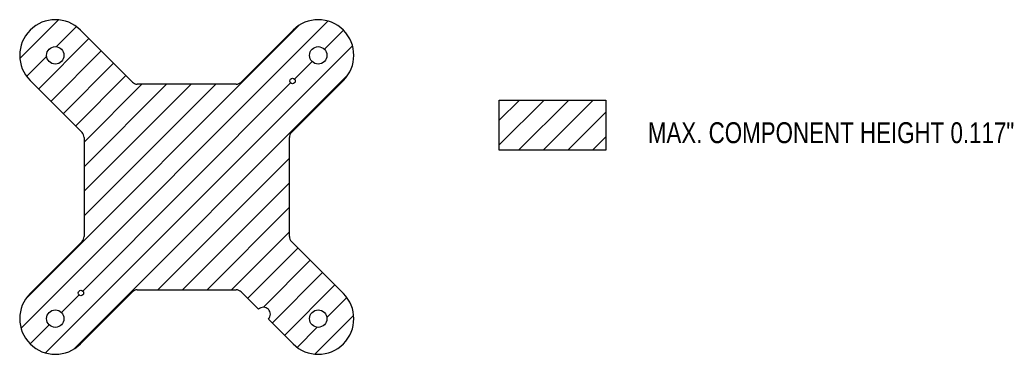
# Model space of a CAD drawing. Extents: x -1.2 to 5.88, y -1.2 to 1.2.
import ezdxf

# ---------------------------------------------------------------- set-up
doc = ezdxf.new("R2010")
doc.units = 0
doc.header["$LTSCALE"] = 1.87
doc.layers.get('0').update_dxf_attribs({"linetype": 'CONTINUOUS'})
doc.layers.add('3_ALL_AXES', color=7, linetype='CONTINUOUS')
doc.layers.add('DTM_AXES', color=7, linetype='CONTINUOUS')
doc.styles.get("Standard").update_dxf_attribs({"font": 'txt', "width": 0.8})

# ---------------------------------------------------------------- blocks, each defined once
blk = doc.blocks.new('*X1')
at = {"color": 0}
for p, q in [((-1.1997, 0.9216), (-0.9216, 1.1997)), ((-1.1912, -1.0144), (1.0144, 1.1912)), ((-1.1603, -0.8068), (0.8068, 1.1603)), ((-0.9376, 1.007), (-0.7934, 1.1511)), ((-1.0648, 0.7029), (-0.7029, 1.0648)), ((0.9891, 0.9891), (1.1258, 1.1258)), ((-1.0144, -1.1912), (1.1912, 1.0144)), ((-1.1511, 0.7934), (-1.007, 0.9376)), ((-0.9764, 0.6145), (-0.6145, 0.9764)), ((-0.8881, 0.5262), (-0.5262, 0.8881)), ((0.7743, 0.7743), (0.9007, 0.9007)), ((-0.8068, -1.1603), (1.1603, 0.8068)), ((-0.7997, 0.4378), (-0.4378, 0.7997)), ((-0.7468, -0.7468), (0.7468, 0.7468)), ((-0.7382, -0.2079), (0.2079, 0.7382)), ((-0.7382, -0.0311), (0.0311, 0.7382)), ((-0.7382, 0.1457), (-0.1457, 0.7382)), ((-0.7382, 0.3225), (-0.3225, 0.7382)), ((2.2467, 0.3021), (2.5688, 0.6243)), ((2.2467, 0.4789), (2.392, 0.6243)), ((2.3857, 0.2644), (2.7456, 0.6243)), ((2.5625, 0.2644), (2.9223, 0.6243)), ((2.7393, 0.2644), (3.0129, 0.538)), ((2.9161, 0.2644), (3.0129, 0.3612)), ((-0.2079, -0.7382), (0.7382, 0.2079)), ((-0.0311, -0.7382), (0.7382, 0.0311)), ((0.1457, -0.7382), (0.7382, -0.1457)), ((0.3225, -0.7382), (0.7382, -0.3225)), ((0.4378, -0.7997), (0.7997, -0.4378)), ((0.5511, -0.8631), (0.8881, -0.5262)), ((0.6145, -0.9764), (0.9764, -0.6145)), ((0.7029, -1.0648), (1.0648, -0.7029)), ((-0.9007, -0.9007), (-0.7743, -0.7743)), ((1.007, -0.9376), (1.1511, -0.7934)), ((-1.1258, -1.1258), (-0.9891, -0.9891)), ((0.9216, -1.1997), (1.1997, -0.9216)), ((0.7934, -1.1511), (0.9376, -1.007))]:
    blk.add_line(p, q, dxfattribs=at)
blk = doc.blocks.new('*U2')
at = {"width": 0.8}
blk.add_text('MAX. COMPONENT HEIGHT 0.117"', height=0.15, dxfattribs=at).set_placement((3.3143, 0.3147))

msp = doc.modelspace()

# ---------------------------------------------------------------- linework, layer by layer
at = {"color": 8, "linetype": 'CONTINUOUS'}
for p, q in [((-0.3909, 0.7528), (-0.7639, 1.1258)), ((0.7639, 1.1258), (0.3909, 0.7528)), ((-1.1258, 0.7639), (-0.7528, 0.3909)), ((0.3556, 0.7382), (-0.3556, 0.7382)), ((0.7528, 0.3909), (1.1258, 0.7639)), ((-0.7382, 0.3556), (-0.7382, -0.3556)), ((0.7382, -0.3556), (0.7382, 0.3556)), ((-0.7528, -0.3909), (-1.1258, -0.7639)), ((1.1258, -0.7639), (0.7528, -0.3909)), ((-0.7639, -1.1258), (-0.3909, -0.7528)), ((-0.3556, -0.7382), (0.3556, -0.7382))]:
    msp.add_line(p, q, dxfattribs=at)
msp.add_lwpolyline([(2.2467, 0.6243), (3.0129, 0.6243), (3.0129, 0.2644), (2.2467, 0.2644)], close=True)
for centre, radius, start, end in [((-0.9449, 0.9449), 0.2559, 45, 225), ((0.9449, 0.9449), 0.2559, 315, 135), ((-0.3556, 0.7882), 0.05, 225, 270), ((0.3556, 0.7882), 0.05, 270, 315), ((-0.7882, 0.3556), 0.05, 0, 45), ((0.7882, 0.3556), 0.05, 135, 180), ((-0.7882, -0.3556), 0.05, 315, 0), ((0.7882, -0.3556), 0.05, 180, 225), ((-0.9449, -0.9449), 0.2559, 135, 315), ((-0.3556, -0.7882), 0.05, 90, 135), ((0.3556, -0.7882), 0.05, 45, 90), ((0.9449, -0.9449), 0.2559, 225, 45)]:
    msp.add_arc(centre, radius, start, end, dxfattribs=at)
at = {"layer": '3_ALL_AXES', "color": 8, "linetype": 'CONTINUOUS'}
for p, q in [((0.3909, -0.7528), (0.5158, -0.8777)), ((0.5865, -0.9484), (0.7639, -1.1258))]:
    msp.add_line(p, q, dxfattribs=at)
msp.add_arc((0.5512, -0.9131), 0.05, 315, 135, dxfattribs=at)
at = {"layer": 'DTM_AXES', "color": 8, "linetype": 'CONTINUOUS'}
for centre, radius in [((-0.9449, 0.9449), 0.0625), ((0.9449, 0.9449), 0.0625), ((0.7606, 0.7606), 0.0195), ((-0.7606, -0.7606), 0.0195), ((-0.9449, -0.9449), 0.0625), ((0.9449, -0.9449), 0.0625)]:
    msp.add_circle(centre, radius, dxfattribs=at)

# ---------------------------------------------------------------- block references
at = {"linetype": 'CONTINUOUS'}
msp.add_blockref('*X1', (0, 0), dxfattribs=at)
msp.add_blockref('*U2', (0, 0))

doc.saveas('drawing.dxf')
